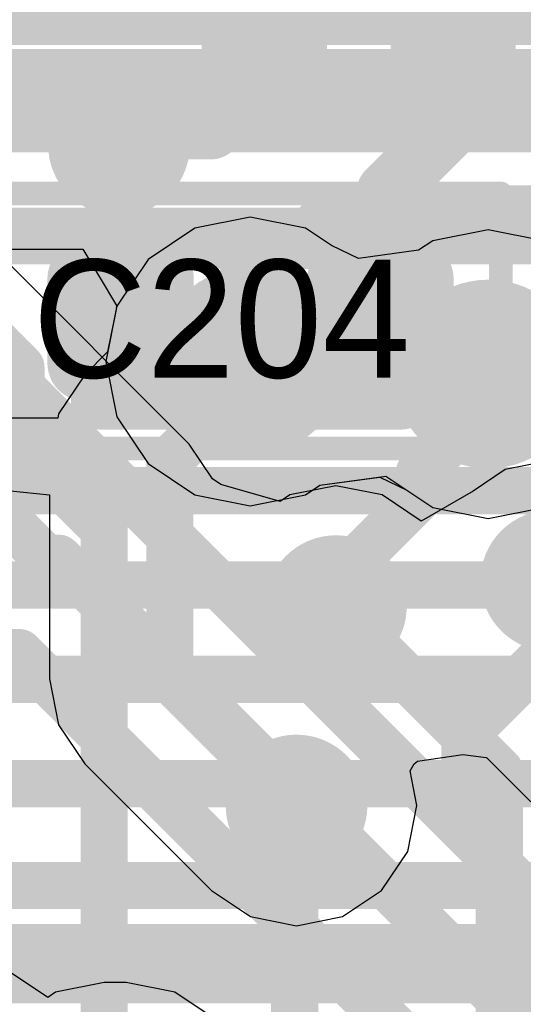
# Model space of a CAD drawing. Header units: millimetres. Extents: x -2 to 68, y -2 to 27.4.
# Tile 195 of 256: x 16.5 to 17.5, y 19.9 to 22. Entities that reach past the tile are written whole.
import ezdxf

# ---------------------------------------------------------------- set-up
doc = ezdxf.new("R2010")
doc.units = ezdxf.units.MM
for name, color, linetype in [('BottomLayer', 5, 'Continuous'), ('DrillGuide', 244, 'Continuous'), ('Mechanical10', 56, 'Continuous'), ('Mechanical13', 56, 'Continuous'), ('Mechanical15', 56, 'Continuous'), ('Mechanical2', 216, 'Continuous'), ('Mechanical6', 56, 'Continuous'), ('MidLayer1', 16, 'Continuous'), ('MidLayer2', 76, 'Continuous'), ('MidLayer3', 90, 'Continuous'), ('MidLayer4', 156, 'Continuous'), ('MidLayer5', 130, 'Continuous'), ('MidLayer6', 216, 'Continuous'), ('MidLayer7', 6, 'Continuous'), ('MidLayer8', 54, 'Continuous'), ('MultiLayer', 9, 'Continuous'), ('TopLayer', 1, 'Continuous'), ('TopPaste', 8, 'Continuous'), ('TopSolder', 216, 'Continuous'), ('ViaHoleLayer', 16, 'Continuous')]:
    doc.layers.add(name, color=color, linetype=linetype)

# ---------------------------------------------------------------- blocks, each defined once
blk = doc.blocks.new('PQFN40P180X260X55_16N_223')
at = {"layer": 'Mechanical15', "const_width": 0.0499999}
blk.add_lwpolyline([(-1.17499892, 1.57500066), (-1.17499892, -1.57500066)], dxfattribs=at)
at = {"layer": 'TopLayer'}
for points in [[(-0.3864991, 0.4875022), (-0.3864991, 0.7125004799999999), (-1.04950006, 0.4875022), (-1.04950006, 0.7125004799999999)], [(-0.4864989, 0.08750045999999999), (-0.4864989, 0.31249874), (-1.04950006, 0.08750045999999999), (-1.04950006, 0.31249874)]]:
    blk.add_solid(points, dxfattribs=at)
at = {"layer": 'TopPaste'}
for points in [[(-0.3864991, 0.4875022), (-0.3864991, 0.7125004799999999), (-1.04950006, 0.4875022), (-1.04950006, 0.7125004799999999)], [(-0.4864989, 0.08750045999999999), (-0.4864989, 0.31249874), (-1.04950006, 0.08750045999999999), (-1.04950006, 0.31249874)]]:
    blk.add_solid(points, dxfattribs=at)
at = {"layer": 'TopSolder'}
for points in [[(-0.36649914, 0.46750224), (-0.36649914, 0.7325004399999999), (-1.06950002, 0.46750224), (-1.06950002, 0.7325004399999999)], [(-0.46649894, 0.0675005), (-0.46649894, 0.3324987), (-1.06950002, 0.0675005), (-1.06950002, 0.3324987)]]:
    blk.add_solid(points, dxfattribs=at)
blk = doc.blocks.new('DF40C_80DP_0_4V_51__F_________1_B_292')
at = {"layer": 'Mechanical10', "const_width": 0.11999976}
blk.add_lwpolyline([(8.860000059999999, 1.03000048), (8.860000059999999, -1.03000048)], dxfattribs=at)
at = {"layer": 'Mechanical6', "const_width": 0.0499999}
blk.add_lwpolyline([(9.10999956, 1.27999998), (9.10999956, -1.27999998)], dxfattribs=at)
blk = doc.blocks.new('CAP_0201_293')
at = {"layer": 'Mechanical13', "const_width": 0.11999976}
for points in [[(-0.31999936, -0.16999966), (-0.31999936, 0.16999966)], [(-0.31999936, 0.16999966), (0.31999936, 0.16999966)], [(0.31999936, -0.16999966), (0.31999936, 0.16999966)], [(-0.31999936, -0.16999966), (0.31999936, -0.16999966)]]:
    blk.add_lwpolyline(points, dxfattribs=at)
at = {"layer": 'Mechanical13', "const_width": 0.05999988}
for points in [[(-0.3499993, 0.16999966, 1), (-0.28999942, 0.16999966, 1)], [(-0.3499993, 0.16999966, 1), (-0.28999942, 0.16999966, 1)], [(0.28999942, 0.16999966, 1), (0.3499993, 0.16999966, 1)], [(0.28999942, 0.16999966, 1), (0.3499993, 0.16999966, 1)], [(-0.3499993, -0.16999966, 1), (-0.28999942, -0.16999966, 1)], [(-0.3499993, -0.16999966, 1), (-0.28999942, -0.16999966, 1)], [(0.28999942, -0.16999966, 1), (0.3499993, -0.16999966, 1)], [(0.28999942, -0.16999966, 1), (0.3499993, -0.16999966, 1)]]:
    blk.add_lwpolyline(points, format="xyb", close=True, dxfattribs=at)
at = {"layer": 'Mechanical15', "const_width": 0.0499999}
for points in [[(-0.5299989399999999, -0.26999946), (-0.5299989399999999, 0.26999946)], [(-0.5299989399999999, 0.26999946), (0.5299989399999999, 0.26999946)], [(0.5299989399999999, -0.26999946), (0.5299989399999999, 0.26999946)], [(0, -0.135001), (0, 0.135001)], [(-0.135001, 0), (0.135001, 0)], [(-0.5299989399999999, -0.26999946), (0.5299989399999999, -0.26999946)]]:
    blk.add_lwpolyline(points, dxfattribs=at)
at = {"layer": 'Mechanical15'}
for points, const_width in [([(-0.54249828, 0.26999946, 1), (-0.5174996, 0.26999946, 1)], 0.02499868), ([(-0.54249828, 0.26999946, 1), (-0.5174996, 0.26999946, 1)], 0.02499868), ([(0.5174996, 0.26999946, 1), (0.54249828, 0.26999946, 1)], 0.02499868), ([(0.5174996, 0.26999946, 1), (0.54249828, 0.26999946, 1)], 0.02499868), ([(-0.01249934, 0.135001, 1), (0.01249934, 0.135001, 1)], 0.02499868), ([(0.10130028, 0, 1), (-0.10130028, 0, 1)], 0.0499999), ([(-0.14750034, 0, 1), (-0.12250166, 0, 1)], 0.02499868), ([(-0.11379962, 0, 1), (-0.08880094, 0, 1)], 0.02499868), ([(0.08880094, 0, 1), (0.11379962, 0, 1)], 0.02499868), ([(0.12250166, 0, 1), (0.14750034, 0, 1)], 0.02499868), ([(-0.01249934, -0.135001, 1), (0.01249934, -0.135001, 1)], 0.02499868), ([(-0.54249828, -0.26999946, 1), (-0.5174996, -0.26999946, 1)], 0.02499868), ([(-0.54249828, -0.26999946, 1), (-0.5174996, -0.26999946, 1)], 0.02499868), ([(0.5174996, -0.26999946, 1), (0.54249828, -0.26999946, 1)], 0.02499868), ([(0.5174996, -0.26999946, 1), (0.54249828, -0.26999946, 1)], 0.02499868)]:
    blk.add_lwpolyline(points, format="xyb", close=True, dxfattribs=dict(at, const_width=const_width))
at = {"layer": 'TopLayer', "const_width": 0.08059928}
for points in [[(-0.3896995, 0.08940038, 1), (-0.30910022, 0.08940038, 1)], [(-0.24090122, 0.08940038, 1), (-0.16030194, 0.08940038, 1)], [(0.16030194, 0.08940038, 1), (0.24090122, 0.08940038, 1)], [(0.30910022, 0.08940038, 1), (0.3896995, 0.08940038, 1)], [(-0.3896995, -0.08940038, 1), (-0.30910022, -0.08940038, 1)], [(-0.24090122, -0.08940038, 1), (-0.16030194, -0.08940038, 1)], [(0.16030194, -0.08940038, 1), (0.24090122, -0.08940038, 1)], [(0.30910022, -0.08940038, 1), (0.3896995, -0.08940038, 1)]]:
    blk.add_lwpolyline(points, format="xyb", close=True, dxfattribs=at)
at = {"layer": 'TopLayer'}
for points in [[(-0.20060158, 0.16999966), (-0.34939986, 0.16999966), (-0.20060158, -0.16999966), (-0.34939986, -0.16999966)], [(0.20060158, -0.16999966), (0.34939986, -0.16999966), (0.20060158, 0.16999966), (0.34939986, 0.16999966)], [(-0.1200023, 0.08940038), (-0.4299991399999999, 0.08940038), (-0.1200023, -0.08940038), (-0.4299991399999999, -0.08940038)], [(0.1200023, -0.08940038), (0.4299991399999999, -0.08940038), (0.1200023, 0.08940038), (0.4299991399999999, 0.08940038)]]:
    blk.add_solid(points, dxfattribs=at)
at = {"layer": 'TopPaste', "const_width": 0.08059928}
for points in [[(-0.3896995, 0.08940038, 1), (-0.30910022, 0.08940038, 1)], [(-0.24090122, 0.08940038, 1), (-0.16030194, 0.08940038, 1)], [(0.16030194, 0.08940038, 1), (0.24090122, 0.08940038, 1)], [(0.30910022, 0.08940038, 1), (0.3896995, 0.08940038, 1)], [(-0.3896995, -0.08940038, 1), (-0.30910022, -0.08940038, 1)], [(-0.24090122, -0.08940038, 1), (-0.16030194, -0.08940038, 1)], [(0.16030194, -0.08940038, 1), (0.24090122, -0.08940038, 1)], [(0.30910022, -0.08940038, 1), (0.3896995, -0.08940038, 1)]]:
    blk.add_lwpolyline(points, format="xyb", close=True, dxfattribs=at)
at = {"layer": 'TopPaste'}
for points in [[(-0.20060158, 0.16999966), (-0.34939986, 0.16999966), (-0.20060158, -0.16999966), (-0.34939986, -0.16999966)], [(0.20060158, -0.16999966), (0.34939986, -0.16999966), (0.20060158, 0.16999966), (0.34939986, 0.16999966)], [(-0.1200023, 0.08940038), (-0.4299991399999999, 0.08940038), (-0.1200023, -0.08940038), (-0.4299991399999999, -0.08940038)], [(0.1200023, -0.08940038), (0.4299991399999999, -0.08940038), (0.1200023, 0.08940038), (0.4299991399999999, 0.08940038)]]:
    blk.add_solid(points, dxfattribs=at)
at = {"layer": 'TopSolder', "const_width": 0.08059928}
for points in [[(-0.3896995, 0.08940038, 1), (-0.30910022, 0.08940038, 1)], [(-0.24090122, 0.08940038, 1), (-0.16030194, 0.08940038, 1)], [(0.16030194, 0.08940038, 1), (0.24090122, 0.08940038, 1)], [(0.30910022, 0.08940038, 1), (0.3896995, 0.08940038, 1)], [(-0.3896995, -0.08940038, 1), (-0.30910022, -0.08940038, 1)], [(-0.24090122, -0.08940038, 1), (-0.16030194, -0.08940038, 1)], [(0.16030194, -0.08940038, 1), (0.24090122, -0.08940038, 1)], [(0.30910022, -0.08940038, 1), (0.3896995, -0.08940038, 1)]]:
    blk.add_lwpolyline(points, format="xyb", close=True, dxfattribs=at)
at = {"layer": 'TopSolder'}
for points in [[(-0.20060158, 0.16999966), (-0.34939986, 0.16999966), (-0.20060158, -0.16999966), (-0.34939986, -0.16999966)], [(0.20060158, -0.16999966), (0.34939986, -0.16999966), (0.20060158, 0.16999966), (0.34939986, 0.16999966)], [(-0.1200023, 0.08940038), (-0.4299991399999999, 0.08940038), (-0.1200023, -0.08940038), (-0.4299991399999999, -0.08940038)], [(0.1200023, -0.08940038), (0.4299991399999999, -0.08940038), (0.1200023, 0.08940038), (0.4299991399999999, 0.08940038)]]:
    blk.add_solid(points, dxfattribs=at)

msp = doc.modelspace()

# ---------------------------------------------------------------- linework, layer by layer
at = {"layer": 'BottomLayer'}
for p, q in [((16.81624018, 21.11923894), (15.5505912, 22.38488792)), ((16.8652317, 21.04591422), (16.81624018, 21.11923894)), ((17.48513902, 21.06503026), (17.41699336, 21.01949568)), ((17.58268264, 21.08443332), (17.48513902, 21.06503026)), ((16.88266372, 21.03339456), (16.8652317, 21.04591422)), ((17.00868328, 20.99783202), (16.88266372, 21.03339456)), ((17.12666628, 21.03089266), (17.02912266, 21.0114896)), ((17.2242099, 21.0114896), (17.12666628, 21.03089266)), ((17.02912266, 21.0114896), (17.00868328, 20.99783202)), ((17.30690214, 20.95623444), (17.2242099, 21.0114896)), ((17.41699336, 21.01949568), (17.30690214, 20.95623444))]:
    msp.add_line(p, q, dxfattribs=at)
at = {"layer": 'BottomLayer', "const_width": 0.0999998}
for points in [[(14.47500026, 23.09999952), (16.63599924, 20.93900054)], [(16.63599924, 19.71000122), (16.63599924, 20.93900054)], [(17.12666628, 20.7738472), (17.12666628, 20.77599604)], [(17.12666628, 20.7738472), (17.47279462, 20.42771886)], [(17.47279462, 18.64279482), (17.47279462, 20.42771886)], [(17.03929028, 20.34980436), (17.0431968, 20.35371088)], [(17.03929028, 19.54807622), (17.03929028, 20.34980436)]]:
    msp.add_lwpolyline(points, dxfattribs=at)
at = {"layer": 'BottomLayer'}
for points, const_width in [([(16.61100056, 20.93900054, 1), (16.66099792, 20.93900054, 1)], 0.0499999), ([(16.61100056, 20.93900054, 1), (16.66099792, 20.93900054, 1)], 0.0499999), ([(17.5076866, 20.8295367, 1), (17.65768376, 20.8295367, 1)], 0.1499997), ([(17.0516677, 20.77599604, 1), (17.20166486, 20.77599604, 1)], 0.1499997), ([(17.1016676, 20.77599604, 1), (17.15166496, 20.77599604, 1)], 0.0499999), ([(17.1016676, 20.7738472, 1), (17.15166496, 20.7738472, 1)], 0.0499999), ([(17.1016676, 20.7738472, 1), (17.15166496, 20.7738472, 1)], 0.0499999), ([(16.96819822, 20.35371088, 1), (17.11819538, 20.35371088, 1)], 0.1499997), ([(17.44779594, 20.42771886, 1), (17.4977933, 20.42771886, 1)], 0.0499999), ([(17.44779594, 20.42771886, 1), (17.4977933, 20.42771886, 1)], 0.0499999), ([(17.0142916, 20.34980436, 1), (17.06428896, 20.34980436, 1)], 0.0499999), ([(17.0142916, 20.34980436, 1), (17.06428896, 20.34980436, 1)], 0.0499999), ([(17.01819812, 20.35371088, 1), (17.06819548, 20.35371088, 1)], 0.0499999)]:
    msp.add_lwpolyline(points, format="xyb", close=True, dxfattribs=dict(at, const_width=const_width))
at = {"layer": 'DrillGuide'}
for points, const_width in [([(16.64238226, 21.7526362, 1), (16.69237962, 21.7526362, 1)], 0.0499999), ([(16.89518338, 21.29407222, 1), (16.99518318, 21.29407222, 1)], 0.0999998), ([(17.3988857, 21.26740476, 1), (17.4988855, 21.26740476, 1)], 0.0999998), ([(17.1016676, 20.77599604, 1), (17.15166496, 20.77599604, 1)], 0.0499999), ([(17.01819812, 20.35371088, 1), (17.06819548, 20.35371088, 1)], 0.0499999)]:
    msp.add_lwpolyline(points, format="xyb", close=True, dxfattribs=dict(at, const_width=const_width))
at = {"layer": 'MidLayer1'}
for p, q in [((16.94518328, 21.59994918), (16.82812992, 21.576665)), ((17.06223664, 21.576665), (16.94518328, 21.59994918)), ((16.82812992, 21.576665), (16.72889466, 21.51036084)), ((17.1173648, 21.53983246), (17.06223664, 21.576665)), ((17.4488856, 21.57328172), (17.33183224, 21.54999754)), ((17.56593896, 21.54999754), (17.4488856, 21.57328172)), ((17.33183224, 21.54999754), (17.30134208, 21.5296242)), ((17.17424556, 21.51212106), (17.1173648, 21.53983246)), ((17.30134208, 21.5296242), (17.17424556, 21.51212106)), ((16.72889466, 21.51036084), (16.6625905, 21.41112558)), ((16.6625905, 21.41112558), (16.63930632, 21.29407222)), ((16.63930632, 21.29407222), (16.6625905, 21.17701886)), ((16.6625905, 21.17701886), (16.72889466, 21.0777836)), ((16.72889466, 21.0777836), (16.82812992, 21.01147944)), ((17.0927268, 21.03185278), (17.21982332, 21.04935592)), ((17.21982332, 21.04935592), (17.27670408, 21.02164452)), ((17.06223664, 21.01147944), (17.0927268, 21.03185278)), ((16.82812992, 21.01147944), (16.94518328, 20.98819526)), ((16.94518328, 20.98819526), (17.06223664, 21.01147944)), ((17.27670408, 21.02164452), (17.33183224, 20.98481198)), ((17.33183224, 20.98481198), (17.4488856, 20.9615278)), ((17.4488856, 20.9615278), (17.56593896, 20.98481198))]:
    msp.add_line(p, q, dxfattribs=at)
for points, const_width in [([(16.59238236, 21.7526362, 1), (16.74237952, 21.7526362, 1)], 0.1499997), ([(16.84518348, 21.29407222, 1), (17.04518308, 21.29407222, 1)], 0.1999996), ([(17.3488858, 21.26740476, 1), (17.5488854, 21.26740476, 1)], 0.1999996)]:
    msp.add_lwpolyline(points, format="xyb", close=True, dxfattribs=dict(at, const_width=const_width))
at = {"layer": 'MidLayer2', "const_width": 0.0999998}
for points in [[(14.03999224, 21.86813), (18.02548084, 21.86813)], [(16.07350608, 21.6681304), (16.45962672, 21.28200976)], [(17.00258474, 21.5025859), (17.1174029, 21.61740406)], [(17.1174029, 21.61740406), (17.99336508, 21.61740406)], [(17.00258474, 21.35147368), (17.00258474, 21.5025859)], [(16.94518328, 21.29407222), (17.00258474, 21.35147368)], [(16.45962672, 21.2399499), (16.45962672, 21.28200976)], [(17.4488856, 21.26740476), (18.06052268, 21.26740476)], [(16.45962672, 21.2399499), (16.62205972, 21.0775169)], [(16.30985308, 21.07963526), (16.51197104, 20.8775173)], [(16.62205972, 21.0775169), (16.62206226, 21.0775169)], [(16.62206226, 21.0775169), (18.00982936, 19.6897498)], [(16.51197104, 20.8775173), (16.53922016, 20.8775173)], [(16.53922016, 20.8775173), (17.80982976, 19.6069077)], [(16.0741741, 20.6775177), (16.45637806, 20.6775177)], [(16.45637806, 20.6775177), (17.60983016, 19.5240656)]]:
    msp.add_lwpolyline(points, dxfattribs=at)
at = {"layer": 'MidLayer2'}
for points, const_width in [([(17.09240422, 21.61740406, 1), (17.14240158, 21.61740406, 1)], 0.0499999), ([(17.09240422, 21.61740406, 1), (17.14240158, 21.61740406, 1)], 0.0499999), ([(16.97758606, 21.5025859, 1), (17.02758342, 21.5025859, 1)], 0.0499999), ([(16.97758606, 21.5025859, 1), (17.02758342, 21.5025859, 1)], 0.0499999), ([(16.84518348, 21.29407222, 1), (17.04518308, 21.29407222, 1)], 0.1999996), ([(17.3488858, 21.26740476, 1), (17.5488854, 21.26740476, 1)], 0.1999996), ([(16.97758606, 21.35147368, 1), (17.02758342, 21.35147368, 1)], 0.0499999), ([(16.97758606, 21.35147368, 1), (17.02758342, 21.35147368, 1)], 0.0499999), ([(16.9201846, 21.29407222, 1), (16.97018196, 21.29407222, 1)], 0.0499999), ([(16.43462804, 21.28200976, 1), (16.4846254, 21.28200976, 1)], 0.0499999), ([(16.43462804, 21.28200976, 1), (16.4846254, 21.28200976, 1)], 0.0499999), ([(17.42388692, 21.26740476, 1), (17.47388428, 21.26740476, 1)], 0.0499999), ([(16.43462804, 21.2399499, 1), (16.4846254, 21.2399499, 1)], 0.0499999), ([(16.43462804, 21.2399499, 1), (16.4846254, 21.2399499, 1)], 0.0499999), ([(16.59706104, 21.0775169, 1), (16.6470584, 21.0775169, 1)], 0.0499999), ([(16.59706104, 21.0775169, 1), (16.6470584, 21.0775169, 1)], 0.0499999), ([(16.59706358, 21.0775169, 1), (16.64706094, 21.0775169, 1)], 0.0499999), ([(16.59706358, 21.0775169, 1), (16.64706094, 21.0775169, 1)], 0.0499999), ([(16.48697236, 20.8775173, 1), (16.53696972, 20.8775173, 1)], 0.0499999), ([(16.48697236, 20.8775173, 1), (16.53696972, 20.8775173, 1)], 0.0499999), ([(16.51422148, 20.8775173, 1), (16.56421884, 20.8775173, 1)], 0.0499999), ([(16.51422148, 20.8775173, 1), (16.56421884, 20.8775173, 1)], 0.0499999), ([(16.43137938, 20.6775177, 1), (16.48137674, 20.6775177, 1)], 0.0499999), ([(16.43137938, 20.6775177, 1), (16.48137674, 20.6775177, 1)], 0.0499999)]:
    msp.add_lwpolyline(points, format="xyb", close=True, dxfattribs=dict(at, const_width=const_width))
at = {"layer": 'MidLayer3'}
for p, q in [((16.26974902, 21.53196862), (16.59059166, 21.53196862)), ((16.59059166, 21.53196862), (16.66179802, 21.412454)), ((16.66136622, 21.40496862), (16.63930632, 21.29407222)), ((16.66179802, 21.412454), (16.66136622, 21.40496862)), ((16.63930632, 21.29407222), (16.6625905, 21.17701886)), ((16.6625905, 21.17701886), (16.72889466, 21.0777836)), ((16.72889466, 21.0777836), (16.82812992, 21.01147944)), ((17.0927268, 21.03185278), (17.23259952, 21.05111614)), ((17.23259952, 21.05111614), (17.33183224, 20.98481198)), ((17.06223664, 21.01147944), (17.0927268, 21.03185278)), ((16.82812992, 21.01147944), (16.94518328, 20.98819526)), ((16.94518328, 20.98819526), (17.06223664, 21.01147944)), ((17.33183224, 20.98481198), (17.4488856, 20.9615278)), ((17.4488856, 20.9615278), (17.56593896, 20.98481198))]:
    msp.add_line(p, q, dxfattribs=at)
at = {"layer": 'MidLayer3', "const_width": 0.127}
for points in [[(15.14500908, 22.0276293), (18.1588156, 22.0276293)], [(15.05098336, 21.8006295), (17.98842986, 21.8006295)]]:
    msp.add_lwpolyline(points, dxfattribs=at)
at = {"layer": 'MidLayer3', "const_width": 0.1999996}
for points in [[(16.84518348, 21.29407222, 1), (17.04518308, 21.29407222, 1)], [(17.3488858, 21.26740476, 1), (17.5488854, 21.26740476, 1)]]:
    msp.add_lwpolyline(points, format="xyb", close=True, dxfattribs=at)
at = {"layer": 'MidLayer4'}
for p, q in [((16.94518328, 21.59994918), (16.82812992, 21.576665)), ((17.06223664, 21.576665), (16.94518328, 21.59994918)), ((16.82812992, 21.576665), (16.72889466, 21.51036084)), ((17.1173648, 21.53983246), (17.06223664, 21.576665)), ((17.4488856, 21.57328172), (17.33183224, 21.54999754)), ((17.56593896, 21.54999754), (17.4488856, 21.57328172)), ((17.33183224, 21.54999754), (17.30134208, 21.5296242)), ((17.17424556, 21.51212106), (17.1173648, 21.53983246)), ((17.30134208, 21.5296242), (17.17424556, 21.51212106)), ((16.72889466, 21.51036084), (16.6625905, 21.41112558)), ((16.6625905, 21.41112558), (16.64332968, 21.31429824)), ((16.64332968, 21.31429824), (16.59476234, 21.2657309)), ((16.59476234, 21.2657309), (16.53950718, 21.18303866)), ((16.53767584, 21.17382608), (16.40818664, 21.17382608)), ((16.53950718, 21.18303866), (16.53767584, 21.17382608)), ((16.39310412, 21.02442582), (16.52010412, 21.01191632)), ((16.52010412, 21.01191632), (16.52010412, 20.62190694)), ((16.52010412, 20.62190694), (16.53950718, 20.52436078)), ((16.53950718, 20.52436078), (16.59476234, 20.44166854)), ((17.29968092, 20.4475334), (17.39506046, 20.46137386)), ((17.39506046, 20.46137386), (17.44457014, 20.45547344)), ((16.59476234, 20.44166854), (16.86295586, 20.17347248)), ((17.28347826, 20.42719054), (17.2919263, 20.44217654)), ((17.2919263, 20.44217654), (17.29968092, 20.4475334)), ((17.44457014, 20.45547344), (17.44596714, 20.45461238)), ((17.44596714, 20.45461238), (17.53916736, 20.36140962)), ((17.29809342, 20.35371088), (17.28347826, 20.42719054)), ((17.27869036, 20.25616726), (17.29809342, 20.35371088)), ((17.2234352, 20.17347248), (17.27869036, 20.25616726)), ((16.86295586, 20.17347248), (16.94565318, 20.11821732)), ((17.14074042, 20.11821732), (17.2234352, 20.17347248)), ((16.94565318, 20.11821732), (17.0431968, 20.09881426)), ((17.0431968, 20.09881426), (17.14074042, 20.11821732)), ((16.51642366, 19.94701116), (16.4021262, 20.02338134)), ((16.63599924, 19.9786621), (16.53318766, 19.95821256)), ((16.68281398, 19.9786621), (16.63599924, 19.9786621)), ((16.7856281, 19.95821256), (16.68281398, 19.9786621)), ((16.53318766, 19.95821256), (16.51642366, 19.94701116)), ((16.87278566, 19.8999729), (16.7856281, 19.95821256))]:
    msp.add_line(p, q, dxfattribs=at)
for points, const_width in [([(16.84518348, 21.29407222, 1), (17.04518308, 21.29407222, 1)], 0.1999996), ([(17.3488858, 21.26740476, 1), (17.5488854, 21.26740476, 1)], 0.1999996), ([(16.9201846, 21.29407222, 1), (16.97018196, 21.29407222, 1)], 0.0499999), ([(17.42388692, 21.26740476, 1), (17.47388428, 21.26740476, 1)], 0.0499999), ([(16.9201846, 21.25567504, 1), (16.97018196, 21.25567504, 1)], 0.0499999), ([(16.9201846, 21.25567504, 1), (16.97018196, 21.25567504, 1)], 0.0499999), ([(17.42388692, 21.20444578, 1), (17.47388428, 21.20444578, 1)], 0.0499999), ([(17.42388692, 21.20444578, 1), (17.47388428, 21.20444578, 1)], 0.0499999), ([(16.75000206, 21.0854925, 1), (16.79999942, 21.0854925, 1)], 0.0499999), ([(16.75000206, 21.0854925, 1), (16.79999942, 21.0854925, 1)], 0.0499999), ([(17.27826618, 21.05882504, 1), (17.32826354, 21.05882504, 1)], 0.0499999), ([(17.27826618, 21.05882504, 1), (17.32826354, 21.05882504, 1)], 0.0499999), ([(17.27826618, 21.0067144, 1), (17.32826354, 21.0067144, 1)], 0.0499999), ([(17.27826618, 21.0067144, 1), (17.32826354, 21.0067144, 1)], 0.0499999), ([(17.5076866, 20.8295367, 1), (17.65768376, 20.8295367, 1)], 0.1499997), ([(17.0516677, 20.77599604, 1), (17.20166486, 20.77599604, 1)], 0.1499997), ([(17.1016676, 20.83011582, 1), (17.15166496, 20.83011582, 1)], 0.0499999), ([(17.1016676, 20.83011582, 1), (17.15166496, 20.83011582, 1)], 0.0499999), ([(17.1016676, 20.77599604, 1), (17.15166496, 20.77599604, 1)], 0.0499999), ([(16.75000206, 20.62190694, 1), (16.79999942, 20.62190694, 1)], 0.0499999), ([(16.75000206, 20.62190694, 1), (16.79999942, 20.62190694, 1)], 0.0499999), ([(16.96819822, 20.35371088, 1), (17.11819538, 20.35371088, 1)], 0.1499997), ([(17.01819812, 20.35371088, 1), (17.06819548, 20.35371088, 1)], 0.0499999)]:
    msp.add_lwpolyline(points, format="xyb", close=True, dxfattribs=dict(at, const_width=const_width))
at = {"layer": 'MidLayer4', "const_width": 0.0999998}
for points in [[(16.94518328, 21.25567504), (16.94518328, 21.29407222)], [(17.4488856, 21.20444578), (17.4488856, 21.26740476)], [(16.77500074, 21.0854925), (16.94518328, 21.25567504)], [(17.30326486, 21.05882504), (17.4488856, 21.20444578)], [(16.77500074, 20.62190694), (16.77500074, 21.0854925)], [(17.30326486, 21.0067144), (17.30326486, 21.05882504)], [(17.12666628, 20.83011582), (17.30326486, 21.0067144)], [(17.12666628, 20.77599604), (17.12666628, 20.83011582)], [(16.77500074, 20.62190694), (17.0431968, 20.35371088)]]:
    msp.add_lwpolyline(points, dxfattribs=at)
at = {"layer": 'MidLayer5', "const_width": 0.0999998}
for points in [[(15.224125, 21.9057093), (18.31030628, 21.9057093)], [(16.1021268, 20.05292916), (17.60825536, 20.05292916)]]:
    msp.add_lwpolyline(points, dxfattribs=at)
at = {"layer": 'MidLayer5', "const_width": 0.1999996}
for points in [[(16.84518348, 21.29407222, 1), (17.04518308, 21.29407222, 1)], [(17.3488858, 21.26740476, 1), (17.5488854, 21.26740476, 1)]]:
    msp.add_lwpolyline(points, format="xyb", close=True, dxfattribs=at)
at = {"layer": 'MidLayer6', "const_width": 0.0999998}
for points in [[(14.1516735, 21.84597104), (17.8152044, 21.84597104)], [(17.40000076, 20.50351754), (17.87840976, 20.98192654)], [(17.40000076, 20.30000004), (17.40000076, 20.50351754)], [(17.40000076, 20.30000004), (17.52022658, 20.17977422)], [(17.52022658, 19.12022592), (17.52022658, 20.17977422)]]:
    msp.add_lwpolyline(points, dxfattribs=at)
at = {"layer": 'MidLayer6'}
for points, const_width in [([(16.84518348, 21.29407222, 1), (17.04518308, 21.29407222, 1)], 0.1999996), ([(17.3488858, 21.26740476, 1), (17.5488854, 21.26740476, 1)], 0.1999996), ([(17.37500208, 20.50351754, 1), (17.42499944, 20.50351754, 1)], 0.0499999), ([(17.37500208, 20.50351754, 1), (17.42499944, 20.50351754, 1)], 0.0499999), ([(17.37500208, 20.30000004, 1), (17.42499944, 20.30000004, 1)], 0.0499999), ([(17.37500208, 20.30000004, 1), (17.42499944, 20.30000004, 1)], 0.0499999), ([(17.4952279, 20.17977422, 1), (17.54522526, 20.17977422, 1)], 0.0499999), ([(17.4952279, 20.17977422, 1), (17.54522526, 20.17977422, 1)], 0.0499999)]:
    msp.add_lwpolyline(points, format="xyb", close=True, dxfattribs=dict(at, const_width=const_width))
at = {"layer": 'MidLayer7'}
for p, q in [((16.94518328, 21.59994918), (16.82812992, 21.576665)), ((17.06223664, 21.576665), (16.94518328, 21.59994918)), ((16.82812992, 21.576665), (16.72889466, 21.51036084)), ((17.1173648, 21.53983246), (17.06223664, 21.576665)), ((17.4488856, 21.57328172), (17.33183224, 21.54999754)), ((17.56593896, 21.54999754), (17.4488856, 21.57328172)), ((17.33183224, 21.54999754), (17.30134208, 21.5296242)), ((17.17424556, 21.51212106), (17.1173648, 21.53983246)), ((17.30134208, 21.5296242), (17.17424556, 21.51212106)), ((16.72889466, 21.51036084), (16.6625905, 21.41112558)), ((16.6625905, 21.41112558), (16.63930632, 21.29407222)), ((16.63930632, 21.29407222), (16.6625905, 21.17701886)), ((16.6625905, 21.17701886), (16.72889466, 21.0777836)), ((16.72889466, 21.0777836), (16.82812992, 21.01147944)), ((17.0927268, 21.03185278), (17.23259952, 21.05111614)), ((17.23259952, 21.05111614), (17.33183224, 20.98481198)), ((17.06223664, 21.01147944), (17.0927268, 21.03185278)), ((16.82812992, 21.01147944), (16.94518328, 20.98819526)), ((16.94518328, 20.98819526), (17.06223664, 21.01147944)), ((17.33183224, 20.98481198), (17.4488856, 20.9615278)), ((17.4488856, 20.9615278), (17.56593896, 20.98481198))]:
    msp.add_line(p, q, dxfattribs=at)
at = {"layer": 'MidLayer7', "const_width": 0.1999996}
for points in [[(16.84518348, 21.29407222, 1), (17.04518308, 21.29407222, 1)], [(17.3488858, 21.26740476, 1), (17.5488854, 21.26740476, 1)]]:
    msp.add_lwpolyline(points, format="xyb", close=True, dxfattribs=at)
at = {"layer": 'MidLayer8'}
for p, q in [((16.94518328, 21.59994918), (16.82812992, 21.576665)), ((17.06223664, 21.576665), (16.94518328, 21.59994918)), ((16.82812992, 21.576665), (16.72889466, 21.51036084)), ((17.1173648, 21.53983246), (17.06223664, 21.576665)), ((17.4488856, 21.57328172), (17.33183224, 21.54999754)), ((17.56593896, 21.54999754), (17.4488856, 21.57328172)), ((17.33183224, 21.54999754), (17.30134208, 21.5296242)), ((17.17424556, 21.51212106), (17.1173648, 21.53983246)), ((17.30134208, 21.5296242), (17.17424556, 21.51212106)), ((16.72889466, 21.51036084), (16.6625905, 21.41112558)), ((16.6625905, 21.41112558), (16.63930632, 21.29407222)), ((16.63930632, 21.29407222), (16.6625905, 21.17701886)), ((16.6625905, 21.17701886), (16.72889466, 21.0777836)), ((16.72889466, 21.0777836), (16.82812992, 21.01147944)), ((17.0927268, 21.03185278), (17.23259952, 21.05111614)), ((17.23259952, 21.05111614), (17.33183224, 20.98481198)), ((17.06223664, 21.01147944), (17.0927268, 21.03185278)), ((16.82812992, 21.01147944), (16.94518328, 20.98819526)), ((16.94518328, 20.98819526), (17.06223664, 21.01147944)), ((17.33183224, 20.98481198), (17.4488856, 20.9615278)), ((17.4488856, 20.9615278), (17.56593896, 20.98481198))]:
    msp.add_line(p, q, dxfattribs=at)
at = {"layer": 'MidLayer8', "const_width": 0.1999996}
for points in [[(16.84518348, 21.29407222, 1), (17.04518308, 21.29407222, 1)], [(17.3488858, 21.26740476, 1), (17.5488854, 21.26740476, 1)]]:
    msp.add_lwpolyline(points, format="xyb", close=True, dxfattribs=at)
at = {"layer": 'MultiLayer'}
for points, const_width in [([(16.59238236, 21.7526362, 1), (16.74237952, 21.7526362, 1)], 0.1499997), ([(16.84518348, 21.29407222, 1), (17.04518308, 21.29407222, 1)], 0.1999996), ([(17.3488858, 21.26740476, 1), (17.5488854, 21.26740476, 1)], 0.1999996), ([(17.5076866, 20.8295367, 1), (17.65768376, 20.8295367, 1)], 0.1499997), ([(17.0516677, 20.77599604, 1), (17.20166486, 20.77599604, 1)], 0.1499997), ([(16.96819822, 20.35371088, 1), (17.11819538, 20.35371088, 1)], 0.1499997)]:
    msp.add_lwpolyline(points, format="xyb", close=True, dxfattribs=dict(at, const_width=const_width))
at = {"layer": 'TopLayer'}
for points, const_width in [([(16.93745914, 21.86013154), (16.93745914, 22.24446656)], 0.127), ([(17.374997, 21.79514818), (17.374997, 22.23200278)], 0.127), ([(16.86306254, 21.78573494), (16.93745914, 21.86013154)], 0.127), ([(17.23434704, 21.65449822), (17.374997, 21.79514818)], 0.127), ([(16.66738094, 21.7526362), (16.70047968, 21.78573494)], 0.127), ([(16.70047968, 21.78573494), (16.86306254, 21.78573494)], 0.127), ([(16.66738094, 21.7526362), (16.66907258, 21.75094456)], 0.127), ([(16.66907258, 21.38168952), (16.66907258, 21.75094456)], 0.127), ([(17.23434704, 21.38847386), (17.23434704, 21.65449822)], 0.127), ([(16.66907258, 21.38168952), (16.67076168, 21.38000042)], 0.127), ([(17.22076312, 21.37488994), (17.23434704, 21.38847386)], 0.127), ([(16.32031026, 21.15203034), (16.45163334, 21.02070726)], 0.0999998), ([(16.45163334, 21.02070726), (18.8903864, 21.02070726)], 0.0999998), ([(16.36879124, 20.82070766), (18.9732285, 20.82070766)], 0.0999998), ([(16.22533204, 20.62070806), (19.82070712, 20.62070806)], 0.0999998), ([(16.16319856, 20.39999984), (19.90859366, 20.39999984)], 0.0999998), ([(16.0960562, 20.1843005), (19.97573602, 20.1843005)], 0.0999998), ([(16.0132141, 19.9843009), (20.05857812, 19.9843009)], 0.0999998)]:
    msp.add_lwpolyline(points, dxfattribs=dict(at, const_width=const_width))
for points, const_width in [([(16.90570914, 21.86013154, 1), (16.96920914, 21.86013154, 1)], 0.0635), ([(16.90570914, 21.86013154, 1), (16.96920914, 21.86013154, 1)], 0.0635), ([(16.59238236, 21.7526362, 1), (16.74237952, 21.7526362, 1)], 0.1499997), ([(17.343247, 21.79514818, 1), (17.406747, 21.79514818, 1)], 0.0635), ([(17.343247, 21.79514818, 1), (17.406747, 21.79514818, 1)], 0.0635), ([(16.66872968, 21.78573494, 1), (16.73222968, 21.78573494, 1)], 0.0635), ([(16.66872968, 21.78573494, 1), (16.73222968, 21.78573494, 1)], 0.0635), ([(16.83131254, 21.78573494, 1), (16.89481254, 21.78573494, 1)], 0.0635), ([(16.83131254, 21.78573494, 1), (16.89481254, 21.78573494, 1)], 0.0635), ([(16.63563094, 21.7526362, 1), (16.69913094, 21.7526362, 1)], 0.0635), ([(16.63563094, 21.7526362, 1), (16.69913094, 21.7526362, 1)], 0.0635), ([(16.63732258, 21.75094456, 1), (16.70082258, 21.75094456, 1)], 0.0635), ([(16.63732258, 21.75094456, 1), (16.70082258, 21.75094456, 1)], 0.0635), ([(17.20259704, 21.65449822, 1), (17.26609704, 21.65449822, 1)], 0.0635), ([(17.20259704, 21.65449822, 1), (17.26609704, 21.65449822, 1)], 0.0635), ([(16.63732258, 21.38168952, 1), (16.70082258, 21.38168952, 1)], 0.0635), ([(16.63732258, 21.38168952, 1), (16.70082258, 21.38168952, 1)], 0.0635), ([(16.63901168, 21.38000042, 1), (16.70251168, 21.38000042, 1)], 0.0635), ([(17.20259704, 21.38847386, 1), (17.26609704, 21.38847386, 1)], 0.0635), ([(17.20259704, 21.38847386, 1), (17.26609704, 21.38847386, 1)], 0.0635), ([(17.18901312, 21.37488994, 1), (17.25251312, 21.37488994, 1)], 0.0635), ([(16.42663466, 21.02070726, 1), (16.47663202, 21.02070726, 1)], 0.0499999), ([(16.42663466, 21.02070726, 1), (16.47663202, 21.02070726, 1)], 0.0499999)]:
    msp.add_lwpolyline(points, format="xyb", close=True, dxfattribs=dict(at, const_width=const_width))
at = {"layer": 'ViaHoleLayer'}
for points, const_width in [([(16.64238226, 21.7526362, 1), (16.69237962, 21.7526362, 1)], 0.0499999), ([(16.89518338, 21.29407222, 1), (16.99518318, 21.29407222, 1)], 0.0999998), ([(17.3988857, 21.26740476, 1), (17.4988855, 21.26740476, 1)], 0.0999998), ([(17.1016676, 20.77599604, 1), (17.15166496, 20.77599604, 1)], 0.0499999), ([(17.01819812, 20.35371088, 1), (17.06819548, 20.35371088, 1)], 0.0499999)]:
    msp.add_lwpolyline(points, format="xyb", close=True, dxfattribs=dict(at, const_width=const_width))

# ---------------------------------------------------------------- block references
at = {"rotation": 90}
for name, p in [('PQFN40P180X260X55_16N_223', (17.5749966, 23.00000226)), ('DF40C_80DP_0_4V_51__F_________1_B_292', (17.145, 12.7))]:
    msp.add_blockref(name, p, dxfattribs=at)
msp.add_blockref('CAP_0201_293', (16.9457624, 21.38000042))

# ---------------------------------------------------------------- texts
at = {"layer": 'Mechanical2'}
msp.add_text('C204', height=0.2499995, dxfattribs=at).set_placement((16.4846, 21.2598))

doc.saveas('drawing.dxf')
